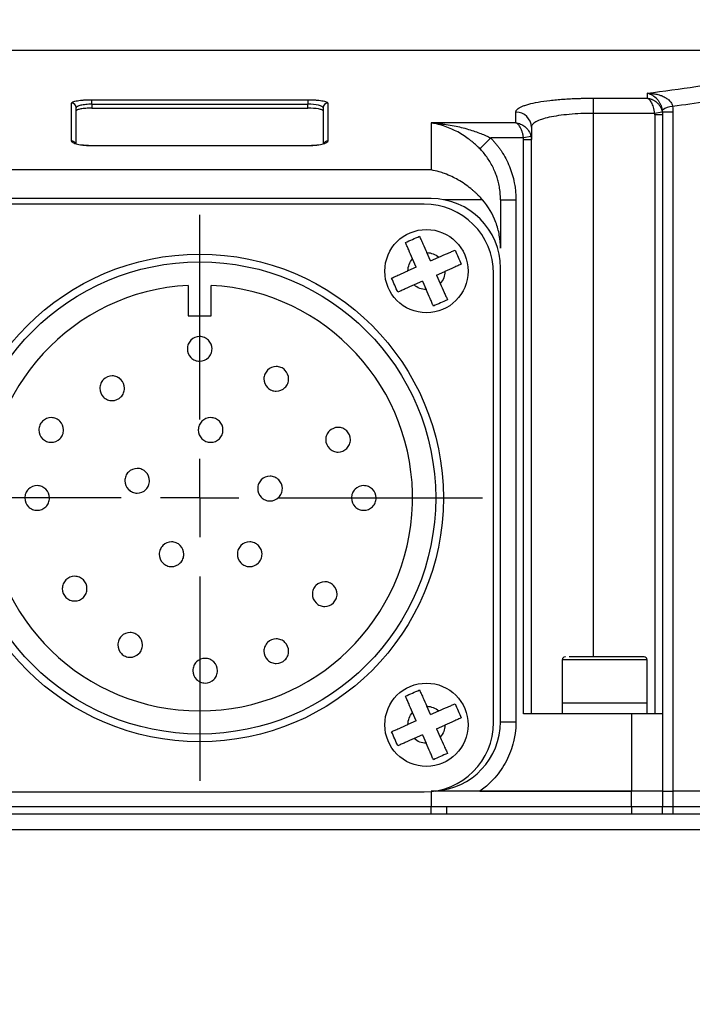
# Model space of a CAD drawing. Header units: millimetres. Extents: x 0 to 1397, y 0 to 1080.
# Tile 17 of 31: x 395 to 438, y 923 to 986. Entities that reach past the tile are written whole.
import ezdxf

# ---------------------------------------------------------------- set-up
doc = ezdxf.new("R2010")
doc.units = ezdxf.units.MM
doc.header["$LTSCALE"] = 5
doc.linetypes.add('CENTERX2', pattern=[20.32, 12.7, -2.54, 2.54, -2.54])
doc.layers.add('CENTER', color=40, linetype='CENTERX2')
doc.layers.add('DIMENSIONS', color=140, linetype='Continuous', lineweight=25)
doc.styles.add('SLDTEXTSTYLE0', font='TXT', dxfattribs={"width": 0.7})
doc.dimstyles.new('SLDDIMSTYLE0', dxfattribs={"dimtxt": 10.790039, "dimasz": 16.51, "dimexe": 0, "dimexo": 0.0625, "dimgap": 2.69751, "dimtad": 0, "dimtih": 1, "dimtoh": 1, "dimrnd": 1e-09, "dimzin": 4, "dimdsep": 46, "dimtxsty": 'SLDTEXTSTYLE0', "dimsah": 1, "dimcen": 0.09, "dimadec": 0, "dimazin": 1, "dimtfac": 1, "dimtmove": 0, "dimatfit": 0, "dimfxl": 0, "dimfrac": 2, "dimtolj": 1, "dimtzin": 12, "dimarcsym": 0})
doc.dimstyles.new('SLDDIMSTYLE12', dxfattribs={"dimtxt": 10.790039, "dimasz": 16.51, "dimexe": 0, "dimexo": 0.0625, "dimgap": 2.69751, "dimtad": 0, "dimtih": 1, "dimtoh": 1, "dimrnd": 1e-09, "dimzin": 4, "dimdsep": 46, "dimtxsty": 'SLDTEXTSTYLE0', "dimsah": 1, "dimcen": 0.09, "dimadec": 0, "dimazin": 1, "dimtol": 1, "dimtp": 0.5, "dimtm": 0.5, "dimtfac": 1, "dimtofl": 0, "dimtmove": 0, "dimatfit": 3, "dimfxl": 0, "dimfrac": 2, "dimtolj": 1, "dimarcsym": 0})

# ---------------------------------------------------------------- blocks, each defined once
blk = doc.blocks.new('_D_18')
at = {"layer": 'DIMENSIONS'}
for p, q in [((463.235, 984.469), (614.225, 984.469)), ((598.35, 984.469), (598.35, 786.083)), ((556.026, 766.519), (552.403, 766.519)), ((552.403, 766.519), (552.403, 749.37)), ((640.673, 766.519), (644.296, 766.519)), ((644.296, 766.519), (644.296, 749.37)), ((552.403, 749.37), (556.026, 749.37)), ((644.296, 749.37), (640.673, 749.37)), ((598.35, 548.569), (598.35, 746.954)), ((437.735, 548.569), (614.225, 548.569))]:
    blk.add_line(p, q, dxfattribs=at)
for points in [[(598.35, 984.469), (595.81, 967.959), (600.89, 967.959)], [(598.35, 548.569), (600.89, 565.079), (595.81, 565.079)]]:
    blk.add_solid(points, dxfattribs=at)
at = {"layer": 'DIMENSIONS', "char_height": 10.5833, "attachment_point": 1, "style": 'SLDTEXTSTYLE0'}
for s, insert in [('±0.50', (601.554, 782.577)), ('435.90', (551.538, 782.577)), ('±0.02', (597.066, 763.012)), ('17.16', (556.026, 763.012))]:
    blk.add_mtext(s, dxfattribs=dict(at, insert=insert))
blk = doc.blocks.new('_D_20')
at = {"layer": 'DIMENSIONS'}
for p, q in [((359.735, 993.212), (359.735, 1027.418)), ((452.735, 993.212), (452.735, 1027.418)), ((359.735, 1011.543), (327.985, 1011.543)), ((390.203, 1011.543), (386.58, 1011.543)), ((386.58, 1011.543), (386.58, 994.394)), ((422.267, 1011.543), (425.89, 1011.543)), ((425.89, 1011.543), (425.89, 994.394)), ((452.735, 1011.543), (484.485, 1011.543)), ((386.58, 994.394), (390.203, 994.394)), ((425.89, 994.394), (422.267, 994.394))]:
    blk.add_line(p, q, dxfattribs=at)
for points in [[(359.735, 1011.543), (343.225, 1014.083), (343.225, 1009.003)], [(452.735, 1011.543), (469.245, 1009.003), (469.245, 1014.083)]]:
    blk.add_solid(points, dxfattribs=at)
at = {"layer": 'DIMENSIONS', "char_height": 10.5833, "attachment_point": 1, "style": 'SLDTEXTSTYLE0'}
for s, insert in [('93.00', (385.715, 1027.601)), ('3.66', (390.203, 1008.037))]:
    blk.add_mtext(s, dxfattribs=dict(at, insert=insert))
blk = doc.blocks.new('SW_CENTERMARKSYMBOL_6')
at = {"layer": 'CENTER', "color": 0}
for p, q in [((0, 5.08), (0, 18.34)), ((0, 0), (0, 2.54)), ((-5.08, 0), (-18.34, 0)), ((0, 0), (-2.54, 0)), ((0, 0), (0, -2.54)), ((0, 0), (2.54, 0)), ((5.08, 0), (18.34, 0)), ((0, -5.08), (0, -18.34))]:
    blk.add_line(p, q, dxfattribs=at)

msp = doc.modelspace()

# ---------------------------------------------------------------- linework, layer by layer
for p, q in [((451.735, 984.469), (360.735, 984.469)), ((435.235, 981.696), (435.235, 981.378)), ((397.935, 978.597), (397.935, 981.054)), ((399.235, 981.279), (413.235, 981.279)), ((399.235, 980.984), (399.235, 981.279)), ((399.235, 980.984), (399.235, 980.729)), ((399.235, 980.984), (413.235, 980.984)), ((413.235, 981.279), (413.235, 980.984)), ((413.235, 980.729), (413.235, 980.984)), ((414.535, 981.054), (414.535, 978.597)), ((431.735, 981.378), (435.235, 981.378)), ((431.735, 981.378), (431.735, 980.392)), ((398.235, 978.416), (398.235, 980.758)), ((399.235, 980.729), (413.235, 980.729)), ((414.235, 980.758), (414.235, 978.416)), ((426.735, 979.778), (426.735, 980.478)), ((435.728, 980.392), (431.735, 980.392)), ((431.735, 980.392), (431.735, 945.169)), ((436.221, 980.474), (435.728, 980.392)), ((435.735, 980.308), (435.735, 941.469)), ((436.235, 980.308), (435.735, 980.308)), ((436.235, 980.484), (436.235, 980.317)), ((436.235, 980.484), (436.916, 980.484)), ((436.235, 980.308), (436.235, 980.317)), ((436.235, 980.308), (436.235, 941.469)), ((436.916, 980.484), (436.916, 936.469)), ((421.235, 979.778), (421.235, 976.725)), ((426.735, 979.778), (421.235, 979.778)), ((427.714, 978.899), (427.225, 978.799)), ((413.235, 978.297), (399.235, 978.297)), ((399.235, 978.289), (399.235, 978.297)), ((413.235, 978.289), (399.235, 978.289)), ((413.235, 978.289), (413.235, 978.297)), ((424.396, 978.103), (425.098, 978.799)), ((427.225, 978.799), (425.098, 978.799)), ((427.235, 941.469), (427.235, 978.695)), ((427.235, 978.695), (427.735, 978.695)), ((427.735, 941.469), (427.735, 978.695)), ((421.235, 976.725), (391.235, 976.725)), ((421.235, 974.869), (391.235, 974.869)), ((420.785, 974.519), (391.685, 974.519)), ((424.564, 974.794), (422.052, 974.794)), ((425.735, 974.792), (426.735, 974.792)), ((426.735, 974.792), (426.735, 940.969)), ((421.191, 970.828), (420.953, 971.369)), ((420.276, 970.425), (420.038, 970.966)), ((421.191, 970.828), (421.732, 971.066)), ((420.276, 970.425), (419.735, 970.187)), ((421.594, 969.913), (422.135, 970.151)), ((425.285, 940.919), (425.285, 970.019)), ((425.735, 940.969), (425.735, 970.369)), ((420.679, 969.51), (420.138, 969.272)), ((420.679, 969.51), (420.917, 968.969)), ((421.594, 969.913), (421.832, 969.372)), ((405.485, 969.248), (405.485, 967.269)), ((406.985, 967.269), (406.985, 969.248)), ((405.485, 967.269), (406.985, 967.269)), ((429.944, 945.169), (429.93, 945.169)), ((435.052, 945.169), (430.946, 945.169)), ((429.735, 944.985), (429.735, 942.169)), ((435.235, 944.985), (429.735, 944.985)), ((435.235, 942.169), (435.235, 944.985)), ((421.191, 941.428), (420.953, 941.969)), ((429.735, 942.169), (429.735, 941.469)), ((435.235, 942.169), (429.735, 942.169)), ((435.235, 941.469), (435.235, 942.169)), ((420.276, 941.025), (420.038, 941.566)), ((421.191, 941.428), (421.732, 941.666)), ((434.235, 941.469), (427.235, 941.469)), ((434.235, 941.469), (434.235, 936.469)), ((436.235, 941.469), (434.235, 941.469)), ((436.235, 941.469), (436.235, 936.469)), ((420.276, 941.025), (419.735, 940.787)), ((421.594, 940.513), (422.135, 940.751)), ((425.735, 940.969), (426.735, 940.969)), ((420.679, 940.11), (420.138, 939.872)), ((420.679, 940.11), (420.917, 939.569)), ((421.594, 940.513), (421.832, 939.972)), ((391.685, 936.419), (420.785, 936.419)), ((421.235, 936.441), (421.235, 935.469)), ((434.235, 936.469), (424.397, 936.469)), ((424.398, 936.469), (434.235, 936.469)), ((434.235, 935.469), (434.235, 936.469)), ((436.235, 936.469), (434.235, 936.469)), ((436.235, 936.469), (436.235, 935.469)), ((436.235, 936.469), (436.916, 936.469)), ((436.916, 936.469), (436.916, 935.469)), ((441.178, 936.469), (436.916, 936.469)), ((458.735, 934.969), (353.735, 934.969)), ((391.235, 935.469), (421.235, 935.469)), ((421.235, 934.969), (421.235, 935.469)), ((421.235, 935.469), (422.235, 935.469)), ((422.235, 935.469), (434.235, 935.469)), ((422.235, 935.469), (422.235, 934.969)), ((434.235, 935.469), (436.235, 935.469)), ((434.235, 935.469), (434.235, 934.969)), ((436.235, 935.469), (436.916, 935.469)), ((436.235, 934.969), (436.235, 935.469)), ((436.916, 935.469), (441.178, 935.469)), ((436.916, 935.469), (436.916, 934.969)), ((458.735, 933.969), (353.735, 933.969))]:
    msp.add_line(p, q)
for centre, radius in [((420.935, 970.169), 2.7), ((406.235, 955.469), 15.8), ((406.235, 955.469), 15.3), ((420.935, 940.769), 2.7)]:
    msp.add_circle(centre, radius)
for centre, radius, start, end in [((397.937, 980.756), 0.298, 0.44147, 90.43477), ((414.533, 980.756), 0.298, 89.56523, 179.55853), ((436.977, 979.54), 1.304, 93.584, 125.049), ((426.744, 979.487), 0.991, 0.5172, 90.50803), ((397.937, 978.297), 0.3, 23.89357, 90.38093), ((414.533, 978.297), 0.3, 89.61911, 156.10182), ((420.785, 970.019), 4.5, 0, 90), ((421.235, 970.369), 4.5, 0, 90), ((406.235, 955.469), 13.8, 93.11544, 86.88456), ((429.919, 944.985), 0.183, 90, 180), ((435.052, 944.985), 0.183, 0, 90), ((420.785, 940.919), 4.5, 270, 0), ((421.235, 940.969), 4.5, 273.45656, 0)]:
    msp.add_arc(centre, radius, start, end)
for points, knots in [([(435.235, 981.696), (436.331, 981.84), (437.388, 981.987), (439.422, 982.284), (440.386, 982.431), (441.296, 982.575)], [0, 0, 0, 0, 0.5, 0.5, 1, 1, 1, 1]), ([(436.228, 980.607), (436.225, 980.633), (436.218, 980.684), (436.2, 980.761), (436.177, 980.838), (436.148, 980.915), (436.113, 980.991), (436.054, 981.102), (435.958, 981.241), (435.779, 981.432), (435.588, 981.563), (435.391, 981.654), (435.292, 981.681), (435.235, 981.696)], [0, 0, 0, 0, 0.037572, 0.076472, 0.117008, 0.159454, 0.204047, 0.250995, 0.366651, 0.500361, 0.749723, 0.857592, 1, 1, 1, 1]), ([(435.235, 981.696), (435.29, 981.695), (435.401, 981.695), (435.568, 981.681), (435.724, 981.661), (435.874, 981.631), (436.035, 981.589), (436.237, 981.519), (436.45, 981.411), (436.621, 981.285), (436.736, 981.166), (436.811, 981.06), (436.866, 980.953), (436.886, 980.878), (436.895, 980.841)], [0, 0, 0, 0, 0.081692, 0.16514, 0.250248, 0.315828, 0.393021, 0.499963, 0.634587, 0.74922, 0.818527, 0.883132, 0.943435, 1, 1, 1, 1]), ([(397.935, 981.054), (397.936, 981.06), (397.937, 981.072), (397.95, 981.09), (397.969, 981.107), (397.997, 981.124), (398.049, 981.149), (398.145, 981.18), (398.307, 981.215), (398.504, 981.243), (398.706, 981.261), (398.895, 981.272), (399.064, 981.278), (399.178, 981.279), (399.235, 981.279)], [0, 0, 0, 0, 0.050496, 0.100519, 0.150369, 0.200349, 0.250757, 0.375666, 0.500293, 0.625221, 0.749915, 0.833562, 0.916418, 1, 1, 1, 1]), ([(399.235, 980.984), (399.104, 980.984), (398.972, 980.978), (398.729, 980.955), (398.618, 980.939), (398.342, 980.877), (398.235, 980.818), (398.235, 980.758)], [0, 0, 0, 0, 0.25, 0.25, 0.5, 0.5, 1, 1, 1, 1]), ([(413.235, 981.279), (413.27, 981.279), (413.339, 981.279), (413.441, 981.277), (413.542, 981.273), (413.641, 981.268), (413.785, 981.259), (413.967, 981.243), (414.164, 981.214), (414.326, 981.18), (414.432, 981.145), (414.495, 981.113), (414.529, 981.084), (414.533, 981.064), (414.535, 981.054)], [0, 0, 0, 0, 0.050409, 0.100361, 0.150184, 0.200207, 0.250756, 0.375277, 0.500278, 0.624875, 0.749925, 0.833422, 0.916318, 1, 1, 1, 1]), ([(414.235, 980.758), (414.235, 980.788), (414.21, 980.818), (414.111, 980.872), (414.037, 980.897), (413.761, 980.959), (413.501, 980.984), (413.235, 980.984)], [0, 0, 0, 0, 0.25, 0.25, 0.5, 0.5, 1, 1, 1, 1]), ([(426.735, 980.478), (426.736, 980.491), (426.737, 980.516), (426.749, 980.553), (426.768, 980.589), (426.795, 980.626), (426.845, 980.68), (426.939, 980.75), (427.103, 980.835), (427.31, 980.915), (427.642, 981.015), (428.159, 981.128), (428.794, 981.219), (429.357, 981.278), (429.802, 981.314), (430.268, 981.342), (430.696, 981.361), (431.076, 981.371), (431.405, 981.377), (431.625, 981.378), (431.735, 981.378)], [0, 0, 0, 0, 0.025149, 0.050236, 0.075299, 0.100373, 0.125496, 0.188116, 0.250665, 0.313196, 0.375632, 0.500248, 0.62535, 0.687661, 0.749913, 0.81253, 0.87513, 0.916783, 0.958343, 1, 1, 1, 1]), ([(435.728, 980.392), (435.716, 980.536), (435.689, 980.673), (435.62, 980.907), (435.577, 981.007), (435.486, 981.169), (435.437, 981.233), (435.338, 981.329), (435.287, 981.361), (435.235, 981.378)], [0, 0, 0, 0, 0.25, 0.25, 0.5, 0.5, 0.75, 0.75, 1, 1, 1, 1]), ([(435.235, 981.378), (435.27, 981.374), (435.335, 981.367), (435.426, 981.345), (435.501, 981.321), (435.603, 981.281), (435.726, 981.216), (435.873, 981.105), (436.002, 980.971), (436.108, 980.812), (436.184, 980.645), (436.209, 980.53), (436.221, 980.474)], [0, 0, 0, 0, 0.07826, 0.146269, 0.204026, 0.251532, 0.383806, 0.500674, 0.635759, 0.763594, 0.884775, 1, 1, 1, 1]), ([(436.895, 980.841), (436.901, 980.782), (436.913, 980.664), (436.915, 980.544), (436.916, 980.484)], [0, 0, 0, 0, 0.498468, 1, 1, 1, 1]), ([(399.235, 980.729), (399.102, 980.729), (398.972, 980.725), (398.729, 980.707), (398.618, 980.694), (398.434, 980.662), (398.36, 980.643), (398.261, 980.601), (398.235, 980.578), (398.235, 980.555)], [0, 0, 0, 0, 0.25, 0.25, 0.5, 0.5, 0.75, 0.75, 1, 1, 1, 1]), ([(414.235, 980.555), (414.235, 980.578), (414.21, 980.601), (414.111, 980.643), (414.037, 980.662), (413.761, 980.71), (413.501, 980.729), (413.235, 980.729)], [0, 0, 0, 0, 0.25, 0.25, 0.5, 0.5, 1, 1, 1, 1]), ([(431.735, 980.392), (431.469, 980.392), (431.207, 980.386), (430.693, 980.365), (430.437, 980.348), (429.951, 980.305), (429.72, 980.279), (429.285, 980.216), (429.079, 980.18), (428.712, 980.099), (428.547, 980.054), (428.257, 979.957), (428.135, 979.905), (427.938, 979.796), (427.862, 979.739), (427.761, 979.619), (427.735, 979.558), (427.735, 979.496)], [0, 0, 0, 0, 0.125, 0.125, 0.25, 0.25, 0.375, 0.375, 0.5, 0.5, 0.625, 0.625, 0.75, 0.75, 0.875, 0.875, 1, 1, 1, 1]), ([(435.735, 980.308), (435.735, 980.322), (435.734, 980.35), (435.73, 980.378), (435.728, 980.392)], [0, 0, 0, 0, 0.50005, 1, 1, 1, 1]), ([(436.235, 980.484), (436.235, 980.505), (436.234, 980.545), (436.23, 980.587), (436.228, 980.607)], [0, 0, 0, 0, 0.512256, 1, 1, 1, 1]), ([(424.396, 978.103), (424.36, 978.14), (424.287, 978.213), (424.171, 978.322), (424.05, 978.431), (423.922, 978.54), (423.787, 978.648), (423.574, 978.81), (423.264, 979.02), (422.874, 979.241), (422.465, 979.434), (422.082, 979.578), (421.667, 979.701), (421.394, 979.75), (421.235, 979.778)], [0, 0, 0, 0, 0.037898, 0.077207, 0.11801, 0.160381, 0.204384, 0.25008, 0.367929, 0.499777, 0.616169, 0.749585, 0.853508, 1, 1, 1, 1]), ([(421.235, 979.778), (421.336, 979.771), (421.524, 979.758), (421.788, 979.731), (422.015, 979.704), (422.329, 979.659), (422.718, 979.592), (423.199, 979.486), (423.646, 979.366), (424.069, 979.231), (424.451, 979.09), (424.791, 978.949), (425, 978.847), (425.098, 978.799)], [0, 0, 0, 0, 0.076721, 0.144, 0.201837, 0.250233, 0.384207, 0.500106, 0.62003, 0.729914, 0.829816, 0.91981, 1, 1, 1, 1]), ([(427.225, 978.799), (427.221, 978.83), (427.214, 978.894), (427.197, 978.99), (427.175, 979.086), (427.149, 979.181), (427.118, 979.274), (427.083, 979.363), (427.036, 979.462), (426.975, 979.566), (426.903, 979.657), (426.822, 979.734), (426.767, 979.762), (426.735, 979.778)], [0, 0, 0, 0, 0.065059, 0.132039, 0.201068, 0.272266, 0.345739, 0.421586, 0.499896, 0.617145, 0.74901, 0.853469, 1, 1, 1, 1]), ([(426.735, 979.778), (426.836, 979.768), (426.935, 979.743), (427.131, 979.664), (427.227, 979.608), (427.405, 979.465), (427.49, 979.376), (427.63, 979.162), (427.686, 979.036), (427.714, 978.899)], [0, 0, 0, 0, 0.25, 0.25, 0.5, 0.5, 0.75, 0.75, 1, 1, 1, 1]), ([(427.735, 979.496), (427.735, 979.41), (427.735, 979.239), (427.735, 978.972), (427.735, 978.787), (427.735, 978.695)], [0, 0, 0, 0, 0.333335, 0.666665, 1, 1, 1, 1]), ([(399.235, 978.289), (399.2, 978.289), (399.131, 978.29), (399.028, 978.293), (398.927, 978.298), (398.827, 978.305), (398.683, 978.318), (398.5, 978.341), (398.304, 978.38), (398.142, 978.427), (398.037, 978.475), (397.975, 978.519), (397.941, 978.557), (397.937, 978.584), (397.935, 978.597)], [0, 0, 0, 0, 0.050372, 0.100292, 0.1501, 0.200139, 0.250745, 0.375109, 0.50027, 0.624747, 0.749931, 0.833397, 0.916306, 1, 1, 1, 1]), ([(399.235, 978.297), (399.138, 978.298), (398.951, 978.301), (398.731, 978.318), (398.629, 978.331), (398.594, 978.336)], [0, 0, 0, 0, 0.413542, 0.79876, 1, 1, 1, 1]), ([(414.535, 978.597), (414.534, 978.589), (414.533, 978.573), (414.521, 978.55), (414.502, 978.526), (414.474, 978.503), (414.422, 978.47), (414.328, 978.427), (414.166, 978.38), (413.969, 978.341), (413.767, 978.315), (413.577, 978.299), (413.408, 978.291), (413.293, 978.29), (413.235, 978.289)], [0, 0, 0, 0, 0.050498, 0.100531, 0.150388, 0.200361, 0.250741, 0.375785, 0.500293, 0.625379, 0.749911, 0.833634, 0.916473, 1, 1, 1, 1]), ([(413.807, 978.325), (413.731, 978.317), (413.559, 978.3), (413.352, 978.298), (413.235, 978.297)], [0, 0, 0, 0, 0.437153, 1, 1, 1, 1]), ([(425.098, 978.799), (425.15, 978.746), (425.253, 978.639), (425.4, 978.471), (425.541, 978.298), (425.674, 978.119), (425.862, 977.844), (426.088, 977.462), (426.321, 976.959), (426.505, 976.435), (426.623, 975.955), (426.692, 975.529), (426.728, 975.161), (426.733, 974.915), (426.735, 974.792)], [0, 0, 0, 0, 0.050225, 0.100385, 0.150561, 0.200832, 0.251279, 0.375549, 0.500183, 0.625143, 0.750394, 0.833595, 0.916683, 1, 1, 1, 1]), ([(427.235, 978.695), (427.235, 978.712), (427.234, 978.747), (427.228, 978.782), (427.225, 978.799)], [0, 0, 0, 0, 0.500113, 1, 1, 1, 1]), ([(425.735, 974.792), (425.734, 974.867), (425.732, 975.014), (425.717, 975.23), (425.693, 975.436), (425.663, 975.63), (425.626, 975.815), (425.585, 975.988), (425.54, 976.151), (425.492, 976.303), (425.443, 976.445), (425.361, 976.657), (425.235, 976.935), (425.051, 977.268), (424.848, 977.573), (424.632, 977.852), (424.474, 978.021), (424.396, 978.103)], [0, 0, 0, 0, 0.0616262, 0.1206673, 0.1771226, 0.2309918, 0.2822744, 0.3309702, 0.3770788, 0.4206002, 0.4615343, 0.499881, 0.6072142, 0.7108821, 0.8108944, 0.9072625, 1, 1, 1, 1]), ([(424.564, 974.794), (424.527, 974.835), (424.453, 974.918), (424.337, 975.04), (424.214, 975.162), (424.084, 975.284), (423.947, 975.405), (423.728, 975.589), (423.407, 975.828), (422.996, 976.085), (422.56, 976.311), (422.149, 976.482), (421.701, 976.629), (421.407, 976.69), (421.235, 976.725)], [0, 0, 0, 0, 0.0386278, 0.078497, 0.1196319, 0.1620543, 0.2057844, 0.2508404, 0.3691558, 0.5000271, 0.6168794, 0.7501696, 0.853937, 1, 1, 1, 1]), ([(425.735, 971.649), (425.735, 971.937), (425.71, 972.222), (425.609, 972.783), (425.534, 973.061), (425.233, 973.871), (424.945, 974.359), (424.564, 974.794)], [0, 0, 0, 0, 0.25, 0.25, 0.5, 0.5, 1, 1, 1, 1]), ([(425.735, 974.792), (425.735, 974.688), (425.735, 974.481), (425.735, 974.158), (425.735, 973.827), (425.735, 973.487), (425.735, 973.137), (425.735, 972.779), (425.735, 972.412), (425.735, 972.036), (425.735, 971.778), (425.735, 971.649)], [0, 0, 0, 0, 0.111133, 0.22225, 0.333354, 0.444452, 0.555548, 0.666646, 0.77775, 0.888867, 1, 1, 1, 1]), ([(419.571, 972.026), (419.722, 972.093), (419.874, 972.16), (420.18, 972.295), (420.335, 972.363), (420.486, 972.429)], [0, 0, 0, 0, 0.5, 0.5, 1, 1, 1, 1]), ([(420.038, 970.966), (419.951, 971.164), (419.864, 971.362), (419.744, 971.633), (419.705, 971.721), (419.634, 971.884), (419.601, 971.958), (419.571, 972.026)], [0, 0, 0, 0, 0.5, 0.5, 0.75, 0.75, 1, 1, 1, 1]), ([(420.486, 972.429), (420.516, 972.361), (420.549, 972.287), (420.62, 972.125), (420.659, 972.037), (420.779, 971.764), (420.866, 971.567), (420.953, 971.369)], [0, 0, 0, 0, 0.25, 0.25, 0.5, 0.5, 1, 1, 1, 1]), ([(421.732, 971.066), (421.931, 971.153), (422.128, 971.24), (422.4, 971.36), (422.488, 971.399), (422.65, 971.47), (422.725, 971.503), (422.793, 971.533)], [0, 0, 0, 0, 0.5, 0.5, 0.75, 0.75, 1, 1, 1, 1]), ([(422.793, 971.533), (422.859, 971.383), (422.926, 971.23), (423.062, 970.921), (423.13, 970.768), (423.196, 970.618)], [0, 0, 0, 0, 0.5, 0.5, 1, 1, 1, 1]), ([(423.196, 970.618), (423.128, 970.588), (423.053, 970.555), (422.892, 970.484), (422.804, 970.445), (422.531, 970.325), (422.334, 970.238), (422.135, 970.151)], [0, 0, 0, 0, 0.25, 0.25, 0.5, 0.5, 1, 1, 1, 1]), ([(418.675, 969.72), (418.743, 969.75), (418.817, 969.782), (418.979, 969.854), (419.067, 969.892), (419.34, 970.012), (419.537, 970.099), (419.735, 970.187)], [0, 0, 0, 0, 0.25, 0.25, 0.5, 0.5, 1, 1, 1, 1]), ([(419.078, 968.804), (419.011, 968.955), (418.944, 969.107), (418.808, 969.416), (418.741, 969.569), (418.675, 969.72)], [0, 0, 0, 0, 0.5, 0.5, 1, 1, 1, 1]), ([(421.832, 969.372), (421.92, 969.173), (422.007, 968.976), (422.126, 968.704), (422.165, 968.616), (422.237, 968.454), (422.27, 968.379), (422.3, 968.311)], [0, 0, 0, 0, 0.5, 0.5, 0.75, 0.75, 1, 1, 1, 1]), ([(420.138, 969.272), (419.94, 969.184), (419.742, 969.097), (419.471, 968.978), (419.383, 968.939), (419.22, 968.867), (419.146, 968.834), (419.078, 968.804)], [0, 0, 0, 0, 0.5, 0.5, 0.75, 0.75, 1, 1, 1, 1]), ([(421.384, 967.908), (421.354, 967.976), (421.322, 968.051), (421.25, 968.212), (421.212, 968.301), (421.092, 968.573), (421.005, 968.77), (420.917, 968.969)], [0, 0, 0, 0, 0.25, 0.25, 0.5, 0.5, 1, 1, 1, 1]), ([(422.3, 968.311), (422.149, 968.245), (421.996, 968.178), (421.69, 968.043), (421.535, 967.975), (421.384, 967.908)], [0, 0, 0, 0, 0.5, 0.5, 1, 1, 1, 1]), ([(405.435, 965.13), (405.435, 965.236), (405.456, 965.34), (405.536, 965.533), (405.596, 965.622), (405.817, 965.843), (406.026, 965.93), (406.339, 965.93), (406.444, 965.909), (406.638, 965.829), (406.726, 965.771), (406.95, 965.547), (407.035, 965.341), (407.035, 965.024), (407.014, 964.92), (406.934, 964.727), (406.875, 964.638), (406.653, 964.417), (406.445, 964.33), (406.131, 964.33), (406.027, 964.351), (405.833, 964.431), (405.745, 964.489), (405.521, 964.713), (405.435, 964.919), (405.435, 965.13)], [0, 0, 0, 0, 0.0625, 0.0625, 0.125, 0.125, 0.25, 0.25, 0.3125, 0.3125, 0.375, 0.375, 0.5, 0.5, 0.5625, 0.5625, 0.625, 0.625, 0.75, 0.75, 0.8125, 0.8125, 0.875, 0.875, 1, 1, 1, 1]), ([(410.4, 963.187), (410.4, 963.293), (410.421, 963.397), (410.501, 963.59), (410.56, 963.679), (410.782, 963.9), (410.99, 963.987), (411.304, 963.987), (411.408, 963.966), (411.602, 963.886), (411.69, 963.828), (411.914, 963.604), (412, 963.398), (412, 963.081), (411.979, 962.977), (411.899, 962.784), (411.839, 962.695), (411.618, 962.474), (411.409, 962.387), (411.096, 962.387), (410.991, 962.408), (410.797, 962.488), (410.709, 962.546), (410.485, 962.77), (410.4, 962.976), (410.4, 963.187)], [0, 0, 0, 0, 0.0625, 0.0625, 0.125, 0.125, 0.25, 0.25, 0.3125, 0.3125, 0.375, 0.375, 0.5, 0.5, 0.5625, 0.5625, 0.625, 0.625, 0.75, 0.75, 0.8125, 0.8125, 0.875, 0.875, 1, 1, 1, 1]), ([(399.761, 962.578), (399.761, 962.684), (399.782, 962.788), (399.862, 962.981), (399.922, 963.07), (400.143, 963.291), (400.352, 963.378), (400.665, 963.378), (400.77, 963.357), (400.964, 963.277), (401.052, 963.219), (401.276, 962.995), (401.361, 962.789), (401.361, 962.472), (401.34, 962.368), (401.26, 962.175), (401.2, 962.086), (400.979, 961.865), (400.77, 961.778), (400.457, 961.778), (400.352, 961.799), (400.158, 961.879), (400.07, 961.937), (399.846, 962.161), (399.761, 962.367), (399.761, 962.578)], [0, 0, 0, 0, 0.0625, 0.0625, 0.125, 0.125, 0.25, 0.25, 0.3125, 0.3125, 0.375, 0.375, 0.5, 0.5, 0.5625, 0.5625, 0.625, 0.625, 0.75, 0.75, 0.8125, 0.8125, 0.875, 0.875, 1, 1, 1, 1]), ([(395.81, 959.876), (395.81, 959.982), (395.831, 960.086), (395.911, 960.279), (395.971, 960.368), (396.192, 960.589), (396.401, 960.676), (396.714, 960.676), (396.819, 960.656), (397.013, 960.575), (397.101, 960.517), (397.325, 960.293), (397.41, 960.087), (397.41, 959.77), (397.389, 959.666), (397.309, 959.473), (397.249, 959.384), (397.028, 959.163), (396.819, 959.076), (396.506, 959.076), (396.401, 959.097), (396.207, 959.177), (396.119, 959.235), (395.895, 959.459), (395.81, 959.665), (395.81, 959.876)], [0, 0, 0, 0, 0.0625, 0.0625, 0.125, 0.125, 0.25, 0.25, 0.3125, 0.3125, 0.375, 0.375, 0.5, 0.5, 0.5625, 0.5625, 0.625, 0.625, 0.75, 0.75, 0.8125, 0.8125, 0.875, 0.875, 1, 1, 1, 1]), ([(406.144, 959.876), (406.144, 959.982), (406.165, 960.086), (406.246, 960.279), (406.305, 960.368), (406.526, 960.589), (406.735, 960.676), (407.048, 960.676), (407.153, 960.656), (407.347, 960.575), (407.435, 960.517), (407.659, 960.293), (407.744, 960.087), (407.744, 959.77), (407.724, 959.666), (407.643, 959.473), (407.584, 959.384), (407.363, 959.163), (407.154, 959.076), (406.841, 959.076), (406.736, 959.097), (406.542, 959.177), (406.454, 959.235), (406.23, 959.459), (406.144, 959.665), (406.144, 959.876)], [0, 0, 0, 0, 0.0625, 0.0625, 0.125, 0.125, 0.25, 0.25, 0.3125, 0.3125, 0.375, 0.375, 0.5, 0.5, 0.5625, 0.5625, 0.625, 0.625, 0.75, 0.75, 0.8125, 0.8125, 0.875, 0.875, 1, 1, 1, 1]), ([(414.406, 959.243), (414.406, 959.349), (414.427, 959.453), (414.507, 959.646), (414.566, 959.735), (414.788, 959.956), (414.996, 960.043), (415.31, 960.043), (415.414, 960.023), (415.608, 959.942), (415.696, 959.884), (415.92, 959.66), (416.006, 959.455), (416.006, 959.137), (415.985, 959.033), (415.905, 958.84), (415.845, 958.751), (415.624, 958.53), (415.415, 958.443), (415.102, 958.443), (414.997, 958.464), (414.803, 958.544), (414.715, 958.603), (414.491, 958.826), (414.406, 959.032), (414.406, 959.243)], [0, 0, 0, 0, 0.0625, 0.0625, 0.125, 0.125, 0.25, 0.25, 0.3125, 0.3125, 0.375, 0.375, 0.5, 0.5, 0.5625, 0.5625, 0.625, 0.625, 0.75, 0.75, 0.8125, 0.8125, 0.875, 0.875, 1, 1, 1, 1]), ([(401.383, 956.583), (401.383, 956.689), (401.403, 956.793), (401.484, 956.986), (401.543, 957.075), (401.764, 957.296), (401.973, 957.383), (402.286, 957.383), (402.391, 957.363), (402.585, 957.283), (402.673, 957.224), (402.897, 957), (402.983, 956.795), (402.983, 956.478), (402.962, 956.374), (402.881, 956.18), (402.822, 956.091), (402.601, 955.87), (402.392, 955.783), (402.079, 955.783), (401.974, 955.804), (401.78, 955.884), (401.692, 955.943), (401.468, 956.166), (401.383, 956.372), (401.383, 956.583)], [0, 0, 0, 0, 0.0625, 0.0625, 0.125, 0.125, 0.25, 0.25, 0.3125, 0.3125, 0.375, 0.375, 0.5, 0.5, 0.5625, 0.5625, 0.625, 0.625, 0.75, 0.75, 0.8125, 0.8125, 0.875, 0.875, 1, 1, 1, 1]), ([(409.995, 956.077), (409.995, 956.182), (410.015, 956.286), (410.096, 956.48), (410.155, 956.569), (410.376, 956.79), (410.585, 956.877), (410.898, 956.877), (411.003, 956.856), (411.197, 956.776), (411.285, 956.717), (411.509, 956.494), (411.595, 956.288), (411.595, 955.971), (411.574, 955.867), (411.493, 955.674), (411.434, 955.585), (411.213, 955.363), (411.004, 955.277), (410.691, 955.277), (410.586, 955.297), (410.392, 955.377), (410.304, 955.436), (410.08, 955.66), (409.995, 955.865), (409.995, 956.077)], [0, 0, 0, 0, 0.0625, 0.0625, 0.125, 0.125, 0.25, 0.25, 0.3125, 0.3125, 0.375, 0.375, 0.5, 0.5, 0.5625, 0.5625, 0.625, 0.625, 0.75, 0.75, 0.8125, 0.8125, 0.875, 0.875, 1, 1, 1, 1]), ([(394.898, 955.469), (394.898, 955.574), (394.919, 955.679), (394.999, 955.872), (395.059, 955.961), (395.28, 956.182), (395.489, 956.269), (395.802, 956.269), (395.907, 956.248), (396.101, 956.168), (396.189, 956.109), (396.413, 955.886), (396.498, 955.68), (396.498, 955.363), (396.477, 955.259), (396.397, 955.066), (396.338, 954.977), (396.116, 954.756), (395.908, 954.669), (395.594, 954.669), (395.49, 954.689), (395.296, 954.77), (395.208, 954.828), (394.983, 955.052), (394.898, 955.257), (394.898, 955.469)], [0, 0, 0, 0, 0.0625, 0.0625, 0.125, 0.125, 0.25, 0.25, 0.3125, 0.3125, 0.375, 0.375, 0.5, 0.5, 0.5625, 0.5625, 0.625, 0.625, 0.75, 0.75, 0.8125, 0.8125, 0.875, 0.875, 1, 1, 1, 1]), ([(416.074, 955.469), (416.074, 955.574), (416.095, 955.679), (416.175, 955.872), (416.234, 955.961), (416.455, 956.182), (416.664, 956.269), (416.978, 956.269), (417.082, 956.248), (417.276, 956.168), (417.364, 956.109), (417.588, 955.886), (417.674, 955.68), (417.674, 955.363), (417.653, 955.259), (417.572, 955.066), (417.513, 954.977), (417.292, 954.756), (417.083, 954.669), (416.77, 954.669), (416.665, 954.689), (416.471, 954.77), (416.383, 954.828), (416.159, 955.052), (416.074, 955.257), (416.074, 955.469)], [0, 0, 0, 0, 0.0625, 0.0625, 0.125, 0.125, 0.25, 0.25, 0.3125, 0.3125, 0.375, 0.375, 0.5, 0.5, 0.5625, 0.5625, 0.625, 0.625, 0.75, 0.75, 0.8125, 0.8125, 0.875, 0.875, 1, 1, 1, 1]), ([(403.612, 951.821), (403.612, 951.927), (403.632, 952.031), (403.713, 952.224), (403.772, 952.313), (403.993, 952.535), (404.202, 952.621), (404.515, 952.621), (404.62, 952.601), (404.814, 952.521), (404.902, 952.462), (405.126, 952.238), (405.212, 952.033), (405.212, 951.716), (405.191, 951.612), (405.11, 951.418), (405.051, 951.329), (404.83, 951.108), (404.621, 951.021), (404.308, 951.021), (404.203, 951.042), (404.009, 951.122), (403.921, 951.181), (403.697, 951.404), (403.612, 951.61), (403.612, 951.821)], [0, 0, 0, 0, 0.0625, 0.0625, 0.125, 0.125, 0.25, 0.25, 0.3125, 0.3125, 0.375, 0.375, 0.5, 0.5, 0.5625, 0.5625, 0.625, 0.625, 0.75, 0.75, 0.8125, 0.8125, 0.875, 0.875, 1, 1, 1, 1]), ([(408.677, 951.821), (408.677, 951.927), (408.698, 952.031), (408.779, 952.224), (408.838, 952.313), (409.059, 952.535), (409.268, 952.621), (409.581, 952.621), (409.686, 952.601), (409.88, 952.521), (409.968, 952.462), (410.192, 952.238), (410.277, 952.033), (410.277, 951.716), (410.256, 951.612), (410.176, 951.418), (410.117, 951.329), (409.896, 951.108), (409.687, 951.021), (409.374, 951.021), (409.269, 951.042), (409.075, 951.122), (408.987, 951.181), (408.763, 951.404), (408.677, 951.61), (408.677, 951.821)], [0, 0, 0, 0, 0.0625, 0.0625, 0.125, 0.125, 0.25, 0.25, 0.3125, 0.3125, 0.375, 0.375, 0.5, 0.5, 0.5625, 0.5625, 0.625, 0.625, 0.75, 0.75, 0.8125, 0.8125, 0.875, 0.875, 1, 1, 1, 1]), ([(397.33, 949.592), (397.33, 949.698), (397.351, 949.802), (397.431, 949.995), (397.49, 950.084), (397.712, 950.306), (397.92, 950.392), (398.234, 950.392), (398.338, 950.372), (398.532, 950.292), (398.62, 950.233), (398.844, 950.009), (398.93, 949.804), (398.93, 949.487), (398.909, 949.383), (398.829, 949.189), (398.769, 949.1), (398.548, 948.879), (398.339, 948.792), (398.026, 948.792), (397.921, 948.813), (397.727, 948.893), (397.639, 948.952), (397.415, 949.175), (397.33, 949.381), (397.33, 949.592)], [0, 0, 0, 0, 0.0625, 0.0625, 0.125, 0.125, 0.25, 0.25, 0.3125, 0.3125, 0.375, 0.375, 0.5, 0.5, 0.5625, 0.5625, 0.625, 0.625, 0.75, 0.75, 0.8125, 0.8125, 0.875, 0.875, 1, 1, 1, 1]), ([(413.541, 949.238), (413.541, 949.343), (413.562, 949.447), (413.642, 949.641), (413.701, 949.73), (413.923, 949.951), (414.131, 950.038), (414.445, 950.038), (414.549, 950.017), (414.743, 949.937), (414.831, 949.878), (415.055, 949.655), (415.141, 949.449), (415.141, 949.132), (415.12, 949.028), (415.04, 948.835), (414.98, 948.746), (414.759, 948.525), (414.55, 948.438), (414.237, 948.438), (414.132, 948.458), (413.938, 948.538), (413.85, 948.597), (413.626, 948.821), (413.541, 949.026), (413.541, 949.238)], [0, 0, 0, 0, 0.0625, 0.0625, 0.125, 0.125, 0.25, 0.25, 0.3125, 0.3125, 0.375, 0.375, 0.5, 0.5, 0.5625, 0.5625, 0.625, 0.625, 0.75, 0.75, 0.8125, 0.8125, 0.875, 0.875, 1, 1, 1, 1]), ([(400.927, 945.945), (400.927, 946.051), (400.948, 946.155), (401.028, 946.348), (401.087, 946.437), (401.308, 946.658), (401.517, 946.745), (401.83, 946.745), (401.935, 946.724), (402.129, 946.644), (402.217, 946.586), (402.441, 946.362), (402.527, 946.156), (402.527, 945.839), (402.506, 945.735), (402.425, 945.542), (402.366, 945.453), (402.145, 945.232), (401.936, 945.145), (401.623, 945.145), (401.518, 945.165), (401.324, 945.246), (401.236, 945.304), (401.012, 945.528), (400.927, 945.734), (400.927, 945.945)], [0, 0, 0, 0, 0.0625, 0.0625, 0.125, 0.125, 0.25, 0.25, 0.3125, 0.3125, 0.375, 0.375, 0.5, 0.5, 0.5625, 0.5625, 0.625, 0.625, 0.75, 0.75, 0.8125, 0.8125, 0.875, 0.875, 1, 1, 1, 1]), ([(410.4, 945.54), (410.4, 945.645), (410.421, 945.749), (410.501, 945.943), (410.56, 946.032), (410.782, 946.253), (410.99, 946.339), (411.304, 946.34), (411.408, 946.319), (411.602, 946.239), (411.69, 946.18), (411.914, 945.956), (412, 945.751), (412, 945.434), (411.979, 945.33), (411.899, 945.136), (411.839, 945.048), (411.618, 944.826), (411.409, 944.74), (411.096, 944.74), (410.991, 944.76), (410.797, 944.84), (410.709, 944.899), (410.485, 945.123), (410.4, 945.328), (410.4, 945.54)], [0, 0, 0, 0, 0.0625, 0.0625, 0.125, 0.125, 0.25, 0.25, 0.3125, 0.3125, 0.375, 0.375, 0.5, 0.5, 0.5625, 0.5625, 0.625, 0.625, 0.75, 0.75, 0.8125, 0.8125, 0.875, 0.875, 1, 1, 1, 1]), ([(405.79, 944.273), (405.79, 944.379), (405.811, 944.483), (405.891, 944.676), (405.95, 944.765), (406.172, 944.986), (406.381, 945.073), (406.694, 945.073), (406.798, 945.053), (406.992, 944.972), (407.081, 944.914), (407.305, 944.69), (407.39, 944.485), (407.39, 944.167), (407.369, 944.063), (407.289, 943.87), (407.229, 943.781), (407.008, 943.56), (406.799, 943.473), (406.486, 943.473), (406.381, 943.494), (406.187, 943.574), (406.099, 943.633), (405.875, 943.856), (405.79, 944.062), (405.79, 944.273)], [0, 0, 0, 0, 0.0625, 0.0625, 0.125, 0.125, 0.25, 0.25, 0.3125, 0.3125, 0.375, 0.375, 0.5, 0.5, 0.5625, 0.5625, 0.625, 0.625, 0.75, 0.75, 0.8125, 0.8125, 0.875, 0.875, 1, 1, 1, 1]), ([(430.946, 945.169), (430.678, 945.169), (430.341, 945.169), (430.216, 945.169), (430.191, 945.169)], [0, 0, 0, 0, 0.794011, 1, 1, 1, 1]), ([(419.571, 942.626), (419.722, 942.693), (419.874, 942.76), (420.18, 942.895), (420.335, 942.963), (420.486, 943.029)], [0, 0, 0, 0, 0.5, 0.5, 1, 1, 1, 1]), ([(420.038, 941.566), (419.951, 941.764), (419.864, 941.962), (419.744, 942.233), (419.705, 942.321), (419.634, 942.484), (419.601, 942.558), (419.571, 942.626)], [0, 0, 0, 0, 0.5, 0.5, 0.75, 0.75, 1, 1, 1, 1]), ([(420.486, 943.029), (420.516, 942.961), (420.549, 942.887), (420.62, 942.725), (420.659, 942.637), (420.779, 942.364), (420.866, 942.167), (420.953, 941.969)], [0, 0, 0, 0, 0.25, 0.25, 0.5, 0.5, 1, 1, 1, 1]), ([(421.732, 941.666), (421.931, 941.753), (422.128, 941.84), (422.4, 941.96), (422.488, 941.999), (422.65, 942.07), (422.725, 942.103), (422.793, 942.133)], [0, 0, 0, 0, 0.5, 0.5, 0.75, 0.75, 1, 1, 1, 1]), ([(422.793, 942.133), (422.859, 941.983), (422.926, 941.83), (423.062, 941.521), (423.13, 941.368), (423.196, 941.218)], [0, 0, 0, 0, 0.5, 0.5, 1, 1, 1, 1]), ([(418.675, 940.32), (418.743, 940.35), (418.817, 940.382), (418.979, 940.454), (419.067, 940.492), (419.34, 940.612), (419.537, 940.699), (419.735, 940.787)], [0, 0, 0, 0, 0.25, 0.25, 0.5, 0.5, 1, 1, 1, 1]), ([(423.196, 941.218), (423.128, 941.188), (423.053, 941.155), (422.892, 941.084), (422.804, 941.045), (422.531, 940.925), (422.334, 940.838), (422.135, 940.751)], [0, 0, 0, 0, 0.25, 0.25, 0.5, 0.5, 1, 1, 1, 1]), ([(426.735, 940.969), (426.734, 940.896), (426.733, 940.752), (426.72, 940.536), (426.699, 940.321), (426.669, 940.107), (426.631, 939.894), (426.552, 939.535), (426.4, 939.039), (426.128, 938.427), (425.784, 937.853), (425.421, 937.386), (425.068, 937.016), (424.746, 936.726), (424.514, 936.554), (424.398, 936.469)], [0, 0, 0, 0, 0.041166, 0.082211, 0.123196, 0.164187, 0.205248, 0.246441, 0.373183, 0.500023, 0.626766, 0.753606, 0.835801, 0.917762, 1, 1, 1, 1]), ([(419.078, 939.404), (419.011, 939.555), (418.944, 939.707), (418.808, 940.016), (418.741, 940.169), (418.675, 940.32)], [0, 0, 0, 0, 0.5, 0.5, 1, 1, 1, 1]), ([(421.832, 939.972), (421.92, 939.773), (422.007, 939.576), (422.126, 939.304), (422.165, 939.216), (422.237, 939.054), (422.27, 938.979), (422.3, 938.911)], [0, 0, 0, 0, 0.5, 0.5, 0.75, 0.75, 1, 1, 1, 1]), ([(420.138, 939.872), (419.94, 939.784), (419.742, 939.697), (419.471, 939.578), (419.383, 939.539), (419.22, 939.467), (419.146, 939.434), (419.078, 939.404)], [0, 0, 0, 0, 0.5, 0.5, 0.75, 0.75, 1, 1, 1, 1]), ([(421.384, 938.508), (421.354, 938.576), (421.322, 938.651), (421.25, 938.812), (421.212, 938.901), (421.092, 939.173), (421.005, 939.37), (420.917, 939.569)], [0, 0, 0, 0, 0.25, 0.25, 0.5, 0.5, 1, 1, 1, 1]), ([(422.3, 938.911), (422.149, 938.845), (421.996, 938.778), (421.69, 938.643), (421.535, 938.575), (421.384, 938.508)], [0, 0, 0, 0, 0.5, 0.5, 1, 1, 1, 1]), ([(424.398, 936.469), (424.344, 936.469), (424.235, 936.469), (424.068, 936.468), (423.895, 936.468), (423.718, 936.468), (423.535, 936.468), (423.349, 936.468), (423.158, 936.469), (422.964, 936.469), (422.71, 936.469), (422.385, 936.469), (422.022, 936.469), (421.634, 936.469), (421.382, 936.469), (421.235, 936.469)], [0, 0, 0, 0, 0.048043, 0.09808, 0.150053, 0.203905, 0.259584, 0.317045, 0.376253, 0.437183, 0.499825, 0.617625, 0.749866, 0.854086, 1, 1, 1, 1])]:
    msp.add_open_spline(points, degree=3, knots=knots)
for points in [[(441.178, 981.448), (439.845, 981.246), (438.414, 981.044), (436.895, 980.841)], [(436.221, 980.474), (436.231, 980.419), (436.235, 980.363), (436.235, 980.308)], [(427.714, 978.899), (427.728, 978.832), (427.735, 978.763), (427.735, 978.695)], [(420.953, 971.369), (421.241, 971.364), (421.517, 971.257), (421.732, 971.066)], [(419.735, 970.187), (419.74, 970.474), (419.847, 970.751), (420.038, 970.966)], [(422.135, 970.151), (422.131, 969.863), (422.023, 969.587), (421.832, 969.372)], [(420.917, 968.969), (420.63, 968.973), (420.353, 969.081), (420.138, 969.272)], [(420.953, 941.969), (421.241, 941.964), (421.517, 941.857), (421.732, 941.666)], [(419.735, 940.787), (419.74, 941.074), (419.847, 941.351), (420.038, 941.566)], [(422.135, 940.751), (422.131, 940.463), (422.023, 940.187), (421.832, 939.972)], [(420.917, 939.569), (420.63, 939.573), (420.353, 939.681), (420.138, 939.872)]]:
    msp.add_open_spline(points, degree=3)

# ---------------------------------------------------------------- block references
at = {"layer": 'CENTER'}
msp.add_blockref('SW_CENTERMARKSYMBOL_6', (406.235, 955.469), dxfattribs=at)

# ---------------------------------------------------------------- dimensions: what is measured, and where the dimension line sits
at = {"layer": 'DIMENSIONS'}
dim = msp.add_linear_dim(base=(452.735, 1011.543), p1=(359.735, 981.712), p2=(452.735, 981.712), dimstyle='SLDDIMSTYLE0', dxfattribs=at)
dim.commit()
dim.dimension.update_dxf_attribs({"geometry": '_D_20', "text_midpoint": (406.235, 1011.543), "dimtype": 160})
dim = msp.add_linear_dim(base=(598.35, 984.469), p1=(426.235, 548.569), p2=(451.735, 984.469), angle=90, dimstyle='SLDDIMSTYLE12', dxfattribs=at)
dim.commit()
dim.dimension.update_dxf_attribs({"geometry": '_D_18', "text_midpoint": (598.35, 766.519), "dimtype": 160})

doc.saveas('drawing.dxf')
